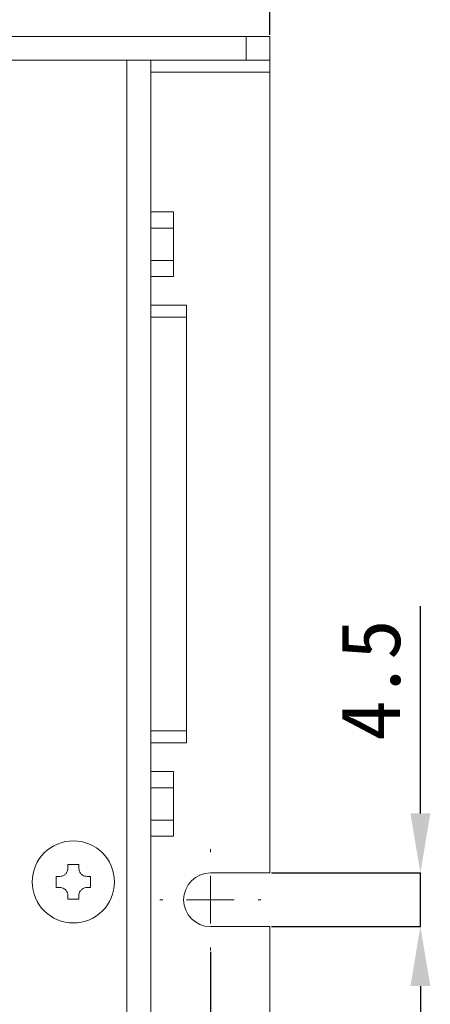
# Model space of a CAD drawing. Header units: millimetres. Extents: x 22 to 278, y 61 to 167.
# Tile 35 of 148: x 118 to 136, y 97 to 139. Entities that reach past the tile are written whole.
import ezdxf

# ---------------------------------------------------------------- set-up
doc = ezdxf.new("R2010")
doc.units = ezdxf.units.MM
doc.header["$PDSIZE"] = -1
doc.layers.get('0').update_dxf_attribs({"lineweight": 15})
doc.layers.add('標註文字', color=4, linetype='Continuous', lineweight=9)
doc.styles.add('SLDTEXTSTYLE0', font='kaiu.ttf')
doc.dimstyles.new('SLDDIMSTYLE0', dxfattribs={"dimtxt": 2.5, "dimasz": 2.5, "dimexe": 0, "dimexo": 0.0625, "dimtad": 1, "dimlfac": 2, "dimrnd": 1e-09, "dimzin": 12, "dimdsep": 46, "dimtxsty": 'SLDTEXTSTYLE0', "dimsah": 1, "dimcen": 0.09, "dimadec": 0, "dimazin": 3, "dimtfac": 1, "dimtofl": 0, "dimtmove": 0, "dimatfit": 3, "dimfxl": 0, "dimfrac": 2, "dimtolj": 1, "dimtzin": 12, "dimarcsym": 0})
doc.dimstyles.new('SLDDIMSTYLE1', dxfattribs={"dimtxt": 2.5, "dimasz": 2.5, "dimexe": 0, "dimexo": 0.0625, "dimtad": 1, "dimlfac": 2, "dimrnd": 1e-09, "dimzin": 12, "dimdsep": 46, "dimtxsty": 'SLDTEXTSTYLE0', "dimsah": 1, "dimcen": 0.09, "dimadec": 0, "dimazin": 3, "dimtfac": 1, "dimtmove": 0, "dimatfit": 0, "dimfxl": 0, "dimfrac": 2, "dimtolj": 1, "dimtzin": 12, "dimarcsym": 0})

# ---------------------------------------------------------------- blocks, each defined once
blk = doc.blocks.new('_D')
at = {"layer": 'Defpoints', "color": 0, "transparency": 16777216}
for p in [(128.981, 145.986), (54.481, 137.986), (128.981, 137.986)]:
    blk.add_point(p, dxfattribs=at)
at = {"layer": '標註文字', "color": 0, "lineweight": -2, "transparency": 16777216}
for p, q in [((54.481, 138.049), (54.481, 145.986)), ((56.981, 145.986), (126.481, 145.986)), ((128.981, 138.049), (128.981, 145.986))]:
    blk.add_line(p, q, dxfattribs=at)
at = {"layer": '標註文字', "color": 0, "transparency": 16777216}
for points in [[(56.981, 146.403), (56.981, 145.569), (54.481, 145.986)], [(126.481, 146.403), (126.481, 145.569), (128.981, 145.986)]]:
    blk.add_solid(points, dxfattribs=at)
at = {"layer": '標註文字', "color": 0, "transparency": 16777216, "insert": (91.731, 149.277), "char_height": 2.5, "attachment_point": 2, "style": 'SLDTEXTSTYLE0'}
blk.add_mtext('\\A1;149', dxfattribs=at)
blk = doc.blocks.new('_D_3')
at = {"layer": 'Defpoints', "color": 0, "transparency": 16777216}
for p in [(56.981, 99.611), (126.481, 99.611), (126.481, 81.444)]:
    blk.add_point(p, dxfattribs=at)
at = {"layer": '標註文字', "color": 0, "lineweight": -2, "transparency": 16777216}
for p, q in [((56.981, 99.549), (56.981, 81.444)), ((126.481, 99.549), (126.481, 81.444)), ((59.481, 81.444), (123.981, 81.444))]:
    blk.add_line(p, q, dxfattribs=at)
at = {"layer": '標註文字', "color": 0, "transparency": 16777216}
for points in [[(59.481, 81.861), (59.481, 81.027), (56.981, 81.444)], [(123.981, 81.861), (123.981, 81.027), (126.481, 81.444)]]:
    blk.add_solid(points, dxfattribs=at)
at = {"layer": '標註文字', "color": 0, "transparency": 16777216, "insert": (91.731, 84.735), "char_height": 2.5, "attachment_point": 2, "style": 'SLDTEXTSTYLE0'}
blk.add_mtext('\\A1;139', dxfattribs=at)
blk = doc.blocks.new('_D_4')
at = {"layer": 'Defpoints', "color": 0, "transparency": 16777216}
for p in [(128.981, 102.861), (135.296, 102.861), (128.981, 100.611)]:
    blk.add_point(p, dxfattribs=at)
at = {"layer": '標註文字', "color": 0, "lineweight": -2, "transparency": 16777216}
for p, q in [((135.296, 105.361), (135.296, 114.059)), ((129.044, 102.861), (135.296, 102.861)), ((135.296, 100.611), (135.296, 102.861)), ((129.044, 100.611), (135.296, 100.611)), ((135.296, 98.111), (135.296, 95.611))]:
    blk.add_line(p, q, dxfattribs=at)
at = {"layer": '標註文字', "color": 0, "transparency": 16777216}
for points in [[(134.88, 105.361), (135.713, 105.361), (135.296, 102.861)], [(134.88, 98.111), (135.713, 98.111), (135.296, 100.611)]]:
    blk.add_solid(points, dxfattribs=at)
at = {"layer": '標註文字', "color": 0, "transparency": 16777216, "insert": (131.947, 110.96), "char_height": 2.5, "attachment_point": 2, "rotation": 90, "style": 'SLDTEXTSTYLE0'}
blk.add_mtext('\\A1;4.5', dxfattribs=at)
blk = doc.blocks.new('SW_CENTERMARKSYMBOL_1')
at = {"layer": '標註文字', "color": 0}
for p, q in [((0, 2), (0, 2.125)), ((0, 0), (0, 1)), ((-2, 0), (-2.125, 0)), ((0, 0), (-1, 0)), ((0, 0), (0, -1)), ((0, 0), (1, 0)), ((2, 0), (2.125, 0)), ((0, -2), (0, -2.125))]:
    blk.add_line(p, q, dxfattribs=at)

msp = doc.modelspace()

# ---------------------------------------------------------------- linework, layer by layer
for p, q in [((55.4814, 137.9861), (127.9814, 137.9861)), ((127.9814, 136.9861), (127.9814, 137.9861)), ((127.9814, 137.9861), (128.9814, 137.9861)), ((128.9814, 137.9861), (128.9814, 136.9861)), ((55.4814, 136.9861), (127.9814, 136.9861)), ((122.9814, 136.9861), (60.4814, 136.9861)), ((122.9814, 91.2361), (122.9814, 136.9861)), ((123.9814, 136.9861), (123.9814, 90.7861)), ((128.9814, 136.9861), (127.9814, 136.9861)), ((128.9814, 136.9861), (128.9814, 136.4861)), ((123.9814, 136.4861), (128.9814, 136.4861)), ((128.9814, 136.4861), (128.9814, 102.8611)), ((124.9314, 130.6179), (123.9814, 130.6179)), ((124.9314, 130.6179), (124.9314, 129.9395)), ((124.9314, 129.9395), (123.9814, 129.9395)), ((124.9314, 129.9395), (124.9314, 128.5827)), ((124.9314, 128.5827), (123.9814, 128.5827)), ((124.9314, 128.5827), (124.9314, 127.9043)), ((124.9314, 127.9043), (123.9814, 127.9043)), ((125.4814, 126.6947), (123.9814, 126.6947)), ((125.4814, 126.6947), (125.4814, 126.1947)), ((125.4814, 126.1947), (123.9814, 126.1947)), ((125.4814, 126.1947), (125.4814, 108.8275)), ((125.4814, 108.8275), (123.9814, 108.8275)), ((125.4814, 108.8275), (125.4814, 108.3275)), ((123.9814, 108.3275), (125.4814, 108.3275)), ((124.9314, 107.1179), (123.9814, 107.1179)), ((124.9314, 107.1179), (124.9314, 106.4395)), ((124.9314, 106.4395), (123.9814, 106.4395)), ((124.9314, 106.4395), (124.9314, 105.0827)), ((124.9314, 105.0827), (123.9814, 105.0827)), ((124.9314, 105.0827), (124.9314, 104.4043)), ((124.9314, 104.4043), (123.9814, 104.4043)), ((120.5014, 103.2111), (120.9614, 103.2111)), ((120.5014, 103.0611), (120.5014, 103.2111)), ((120.9614, 103.2111), (120.9614, 103.0611)), ((120.0064, 102.7161), (120.1564, 102.7161)), ((120.0064, 102.2561), (120.0064, 102.7161)), ((121.3064, 102.7161), (121.4564, 102.7161)), ((121.4564, 102.7161), (121.4564, 102.2561)), ((128.9814, 102.8611), (126.4814, 102.8611)), ((120.1564, 102.2561), (120.0064, 102.2561)), ((121.4564, 102.2561), (121.3064, 102.2561)), ((120.5014, 101.7611), (120.5014, 101.9111)), ((120.9614, 101.7611), (120.5014, 101.7611)), ((120.9614, 101.9111), (120.9614, 101.7611)), ((126.4814, 100.6111), (128.9814, 100.6111)), ((128.9814, 100.6111), (128.9814, 91.2361))]:
    msp.add_line(p, q)
msp.add_circle((120.7314, 102.4861), 1.725)
msp.add_arc((126.4814, 101.7361), 1.125, 90, 270)
for points in [[(120.1564, 102.7161), (120.1937, 102.7196), (120.2684, 102.7265), (120.3702, 102.7827), (120.4473, 102.8653), (120.4935, 102.9626), (120.4989, 103.0296), (120.5014, 103.0611)], [(120.9614, 103.0611), (120.9648, 103.0238), (120.9718, 102.9491), (121.028, 102.8473), (121.1106, 102.7701), (121.2078, 102.7239), (121.2748, 102.7186), (121.3064, 102.7161)], [(120.5014, 101.9111), (120.4979, 101.9484), (120.4909, 102.0231), (120.4347, 102.1249), (120.3522, 102.202), (120.2549, 102.2483), (120.1879, 102.2536), (120.1564, 102.2561)], [(121.3064, 102.2561), (121.2691, 102.2526), (121.1943, 102.2456), (121.0925, 102.1895), (121.0154, 102.1069), (120.9692, 102.0096), (120.9639, 101.9426), (120.9614, 101.9111)]]:
    msp.add_open_spline(points, degree=3, knots=[0, 0, 0, 0, 0.2095281, 0.4195633, 0.6226907, 0.8225336, 1, 1, 1, 1])

# ---------------------------------------------------------------- block references
at = {"layer": '標註文字'}
msp.add_blockref('SW_CENTERMARKSYMBOL_1', (126.4814, 101.7361), dxfattribs=at)

# ---------------------------------------------------------------- dimensions: what is measured, and where the dimension line sits
for base, p1, p2, picture, middle in [((128.9814, 145.9861), (54.4814, 137.9861), (128.9814, 137.9861), '_D', (91.7314, 145.9861)), ((126.4814, 81.4439), (56.9814, 99.6111), (126.4814, 99.6111), '_D_3', (91.7314, 81.4439))]:
    dim = msp.add_linear_dim(base=base, p1=p1, p2=p2, dimstyle='SLDDIMSTYLE0', dxfattribs=at)
    dim.commit()
    dim.dimension.update_dxf_attribs({"geometry": picture, "text_midpoint": middle, "dimtype": 160})
dim = msp.add_linear_dim(base=(135.2963, 102.8611), p1=(128.9814, 100.6111), p2=(128.9814, 102.8611), angle=90, dimstyle='SLDDIMSTYLE1', dxfattribs=at)
dim.commit()
dim.dimension.update_dxf_attribs({"geometry": '_D_4', "text_midpoint": (135.2963, 110.9602), "dimtype": 160})

doc.saveas('drawing.dxf')
